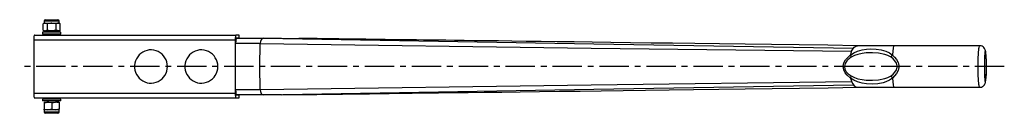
# Model space of a CAD drawing. Header units: millimetres. Extents: x -161 to 905, y -3430 to -3328.
import ezdxf

# ---------------------------------------------------------------- set-up
doc = ezdxf.new("R2010")
doc.units = ezdxf.units.MM
doc.header["$LTSCALE"] = 5
doc.linetypes.add('CENTER', pattern=[10.16, 6.35, -1.27, 1.27, -1.27])
doc.layers.add('CENTER', color=1, linetype='CENTER')

msp = doc.modelspace()

# ---------------------------------------------------------------- linework, layer by layer
for p, q in [((-135.6, -3339.5), (-135.6, -3332.9)), ((-134.4, -3332.2), (-135.5, -3332.8)), ((-134.4, -3329.6), (-134.4, -3332.2)), ((-134.4, -3329.6), (-118.4, -3329.6)), ((-134.4, -3332.2), (-133.2, -3332.2)), ((-133.2, -3332.2), (-126.3, -3332.2)), ((-133.1, -3328.3), (-119.7, -3328.3)), ((-130.9, -3339.5), (-130.9, -3332.9)), ((-126.3, -3332.2), (-119.4, -3332.2)), ((-121.6, -3339.5), (-121.6, -3332.9)), ((-119.4, -3332.2), (-118.4, -3332.2)), ((-118.4, -3332.2), (-118.4, -3329.6)), ((-117.2, -3332.8), (-118.4, -3332.2)), ((-117.1, -3339.5), (-117.1, -3332.9)), ((-145.1, -3344.9), (72.9, -3344.9)), ((-136.4, -3341.8), (-136.4, -3343.8)), ((-116.4, -3341.8), (-136.4, -3341.8)), ((-116.4, -3343.8), (-136.4, -3343.8)), ((-135.5, -3339.5), (-134.4, -3340.2)), ((-134.4, -3340.2), (-133.2, -3340.2)), ((-126.3, -3340.2), (-133.2, -3340.2)), ((-131.4, -3340.2), (-131.4, -3341.8)), ((-131.4, -3343.8), (-131.4, -3344.9)), ((-119.4, -3340.2), (-126.3, -3340.2)), ((-121.4, -3341.8), (-121.4, -3340.2)), ((-121.4, -3344.9), (-121.4, -3343.8)), ((-118.4, -3340.2), (-119.4, -3340.2)), ((-118.4, -3340.2), (-117.2, -3339.5)), ((-116.4, -3343.8), (-116.4, -3341.8)), ((76.5, -3344.9), (72.9, -3344.9)), ((76.5, -3347.9), (76.5, -3344.9)), ((76.5, -3344.9), (76.6, -3344.9)), ((76.6, -3347.9), (76.6, -3344.9)), ((-145.8, -3349.9), (-145.8, -3407.9)), ((-145.8, -3349.9), (72.3, -3349.9)), ((72.3, -3349.9), (72.3, -3407.9)), ((72.7, -3407.9), (72.7, -3349.9)), ((99.2, -3354.1), (72.7, -3354.1)), ((72.7, -3378.9), (72.7, -3354.1)), ((72.7, -3354.1), (72.7, -3354.1)), ((72.8, -3348.2), (73.5, -3348.2)), ((72.9, -3347.9), (76.5, -3347.9)), ((73.5, -3348.2), (102.9, -3348.2)), ((76.6, -3347.9), (76.5, -3347.9)), ((98.9, -3378.9), (99.2, -3354.1)), ((102.9, -3348.2), (122.5, -3348.2)), ((122.5, -3348.2), (141.2, -3348.5)), ((785.3, -3356.4), (745.6, -3356.4)), ((878.2, -3356.4), (785.3, -3356.4)), ((72.7, -3403.8), (72.7, -3378.9)), ((99.2, -3403.8), (98.9, -3378.9)), ((730.3, -3378.9), (731.6, -3378.9)), ((788.9, -3378.9), (790.4, -3378.9)), ((-145.8, -3407.9), (72.3, -3407.9)), ((72.7, -3403.8), (99.2, -3403.8)), ((72.7, -3403.8), (72.7, -3403.8)), ((73.5, -3409.7), (72.8, -3409.7)), ((76.5, -3409.9), (72.9, -3409.9)), ((102.9, -3409.7), (73.5, -3409.7)), ((76.5, -3412.9), (76.5, -3409.9)), ((76.5, -3409.9), (76.6, -3409.9)), ((76.6, -3412.9), (76.6, -3409.9)), ((122.5, -3409.7), (102.9, -3409.7)), ((122.5, -3409.7), (141.2, -3409.3)), ((745.6, -3401.4), (785.3, -3401.4)), ((785.3, -3401.4), (878.2, -3401.4)), ((-145.1, -3412.9), (72.9, -3412.9)), ((-136.4, -3414.2), (-136.4, -3416.2)), ((-116.4, -3414.2), (-136.4, -3414.2)), ((-116.4, -3416.2), (-136.4, -3416.2)), ((-134.4, -3417.6), (-134.4, -3418.3)), ((-134.4, -3417.6), (-130.4, -3417.6)), ((-134.4, -3418.3), (-134.4, -3424.9)), ((-131.4, -3412.9), (-131.4, -3414.2)), ((-131.4, -3416.2), (-131.4, -3417.6)), ((-130.4, -3417.6), (-122.4, -3417.6)), ((-126.4, -3418.3), (-126.4, -3424.9)), ((-118.4, -3417.6), (-122.4, -3417.6)), ((-121.4, -3414.2), (-121.4, -3412.9)), ((-121.4, -3417.6), (-121.4, -3416.2)), ((-118.4, -3417.6), (-118.4, -3418.3)), ((-118.4, -3418.3), (-118.4, -3424.9)), ((-116.4, -3416.2), (-116.4, -3414.2)), ((72.9, -3412.9), (76.5, -3412.9)), ((76.6, -3412.9), (76.5, -3412.9)), ((-134.4, -3425.6), (-134.4, -3424.9)), ((-134.4, -3425.6), (-134.4, -3428.2)), ((-130.4, -3425.6), (-134.4, -3425.6)), ((-118.4, -3428.2), (-134.4, -3428.2)), ((-119.7, -3429.5), (-133.1, -3429.5)), ((-122.4, -3425.6), (-130.4, -3425.6)), ((-118.4, -3425.6), (-122.4, -3425.6)), ((-118.4, -3425.6), (-118.4, -3424.9)), ((-118.4, -3428.2), (-118.4, -3425.6))]:
    msp.add_line(p, q)
at = {"flags": 128}
for points in [[(-130.9, -3332.9), (-132, -3332.4), (-133.2, -3332.2)], [(-121.6, -3332.9), (-123.9, -3332.4), (-126.3, -3332.2)], [(-119.4, -3332.2), (-120, -3332.2), (-121.6, -3332.9)], [(-117.1, -3332.9), (-117.7, -3332.6), (-119.4, -3332.2)], [(-145.1, -3344.9), (-145.2, -3345), (-145.4, -3345.3), (-145.5, -3345.8), (-145.6, -3346.4), (-145.7, -3347.1), (-145.7, -3348), (-145.8, -3349), (-145.8, -3349.9)], [(-130.9, -3339.5), (-132, -3340), (-133.2, -3340.2)], [(-121.6, -3339.5), (-123.9, -3340), (-126.3, -3340.2)], [(-119.4, -3340.2), (-120, -3340.1), (-121.6, -3339.5)], [(-117.1, -3339.5), (-117.7, -3339.8), (-119.4, -3340.2)], [(72.9, -3344.9), (72.8, -3345), (72.7, -3345.3), (72.6, -3345.8), (72.5, -3346.4), (72.4, -3347.1), (72.3, -3348), (72.3, -3349), (72.3, -3349.9)], [(73.5, -3348.2), (73.4, -3348.3), (73.2, -3348.6), (73.1, -3349.2), (73, -3349.9), (72.9, -3350.8), (72.8, -3351.8), (72.7, -3352.9), (72.7, -3354.1)], [(102.9, -3348.2), (101.5, -3348.6), (100.3, -3349.9), (99.5, -3351.8), (99.2, -3354.1)], [(99.2, -3354.1), (457.6, -3359), (739.4, -3362.5)], [(102.9, -3348.2), (460.3, -3354.4), (741.4, -3359)], [(745.7, -3356.4), (713.7, -3356), (682.7, -3355.6), (652.8, -3355.2), (624.1, -3354.8), (596.3, -3354.5), (569.7, -3354.1), (545.6, -3353.8), (522.4, -3353.5), (500.2, -3353.2), (479, -3352.9), (458.7, -3352.7), (439.3, -3352.4), (420.9, -3352.2), (403.5, -3351.9), (387.1, -3351.7), (371.6, -3351.5), (357.3, -3351.3), (343.9, -3351.2), (331.4, -3351), (319.9, -3350.9), (309.7, -3350.7), (300.3, -3350.6), (291.8, -3350.5), (283.8, -3350.4), (276, -3350.3), (268.3, -3350.2), (250.9, -3350), (234.5, -3349.7), (229.3, -3349.7), (224.2, -3349.6), (219.2, -3349.6), (213.7, -3349.5), (207.4, -3349.4), (200.2, -3349.3), (192.2, -3349.2), (184.5, -3349.1), (176.4, -3349), (168.5, -3348.9), (161, -3348.8), (156.2, -3348.7), (152.2, -3348.7), (149, -3348.6), (147.7, -3348.6), (146.6, -3348.6), (145.3, -3348.6), (144, -3348.6), (142.6, -3348.5), (141.2, -3348.5)], [(741.4, -3359), (742.2, -3358.1), (743.9, -3356.9), (745.6, -3356.4), (745.7, -3356.4)], [(876.4, -3378.9), (876.4, -3373.6), (876.5, -3369.5), (876.7, -3365.4), (876.8, -3363.2), (877, -3361.2), (877.2, -3359.6), (877.4, -3358.2), (877.8, -3356.8), (878, -3356.5), (878.2, -3356.6)], [(885.6, -3378.9), (885.6, -3377.5), (885.5, -3374.4), (885.4, -3371.7), (885.2, -3369.1), (885, -3366.9), (884.8, -3364.9), (884.6, -3362.9), (884.3, -3361.8), (884.1, -3360.9), (883.7, -3360.1), (883.3, -3359.3), (882.7, -3358.4), (881.8, -3357.6), (880.7, -3357), (879.5, -3356.6), (878.2, -3356.4), (878.1, -3356.4)], [(-1.1, -3378.9), (-1.3, -3376.4), (-1.8, -3374), (-2.6, -3371.6), (-3.8, -3369.4), (-5.3, -3367.4), (-7, -3365.6), (-8.9, -3364), (-11.1, -3362.7), (-13.4, -3361.8), (-15.8, -3361.2), (-18.3, -3360.9), (-20.8, -3361), (-23.2, -3361.5), (-25.6, -3362.2), (-27.8, -3363.3), (-29.9, -3364.7), (-31.7, -3366.4), (-33.3, -3368.3), (-34.7, -3370.5), (-35.7, -3372.8), (-36.4, -3375.2), (-36.7, -3377.7), (-36.7, -3380.2), (-36.4, -3382.7), (-35.7, -3385.1), (-34.7, -3387.4), (-33.3, -3389.5), (-31.7, -3391.4), (-29.9, -3393.1), (-27.8, -3394.5), (-25.6, -3395.6), (-23.2, -3396.4), (-20.8, -3396.8), (-18.3, -3396.9), (-15.8, -3396.7), (-13.4, -3396), (-11.1, -3395.1), (-8.9, -3393.8), (-7, -3392.3), (-5.3, -3390.5), (-3.8, -3388.5), (-2.6, -3386.2), (-1.8, -3383.9), (-1.3, -3381.4), (-1.1, -3378.9)], [(53.4, -3378.9), (53.3, -3376.4), (52.7, -3374), (51.9, -3371.6), (50.7, -3369.4), (49.3, -3367.4), (47.5, -3365.6), (45.6, -3364), (43.4, -3362.7), (41.1, -3361.8), (38.7, -3361.2), (36.2, -3360.9), (33.7, -3361), (31.3, -3361.5), (28.9, -3362.2), (26.7, -3363.3), (24.6, -3364.7), (22.8, -3366.4), (21.2, -3368.3), (19.8, -3370.5), (18.8, -3372.8), (18.1, -3375.2), (17.8, -3377.7), (17.8, -3380.2), (18.1, -3382.7), (18.8, -3385.1), (19.8, -3387.4), (21.2, -3389.5), (22.8, -3391.4), (24.6, -3393.1), (26.7, -3394.5), (28.9, -3395.6), (31.3, -3396.4), (33.7, -3396.8), (36.2, -3396.9), (38.7, -3396.7), (41.1, -3396), (43.4, -3395.1), (45.6, -3393.8), (47.5, -3392.3), (49.3, -3390.5), (50.7, -3388.5), (51.9, -3386.2), (52.7, -3383.9), (53.3, -3381.4), (53.4, -3378.9)], [(730.3, -3378.9), (730.3, -3378.9), (730.4, -3378.4), (731.1, -3375.1), (732.9, -3371.6), (734.1, -3370.1), (738, -3366.6), (738, -3366.6)], [(738, -3366.6), (738, -3366.6), (738.1, -3366.6)], [(738.1, -3366.5), (741.8, -3364.1), (745.9, -3362.3), (750.7, -3361), (755.7, -3360.2), (760.3, -3359.9), (765.9, -3360.1), (771.3, -3360.9), (776.6, -3362.5), (780.3, -3364.2), (783.6, -3366.5)], [(738.1, -3366.5), (739.2, -3363), (739.4, -3362.5)], [(738.1, -3366.6), (738.1, -3366.5), (738.1, -3366.5)], [(782.1, -3368.8), (778.8, -3367.1), (775.3, -3365.8), (768.7, -3364.5), (762, -3364.1), (755.3, -3364.3), (750.7, -3364.8), (746.2, -3365.8), (742.5, -3367), (739, -3368.8)], [(739.4, -3362.5), (740.6, -3360.2), (741.4, -3359)], [(783.6, -3366.5), (785.9, -3368.7), (788, -3371.3), (789.7, -3374.7), (790.4, -3377.9), (790.4, -3378.9)], [(885.6, -3378.9), (885.5, -3376.6), (885.4, -3372.7), (885.1, -3368.9), (885, -3366.7), (884.7, -3364.8), (884.4, -3363.1), (884.2, -3362.4), (884, -3362.4), (884, -3362.5), (883.8, -3363.1), (883.5, -3364.9), (883.3, -3368), (883.2, -3371.2), (883.2, -3374.5), (883.2, -3378.9)], [(739, -3368.8), (735.2, -3371.7), (734.1, -3372.9), (732.3, -3375.8), (731.6, -3378.5), (731.6, -3378.9)], [(788.9, -3378.9), (788.8, -3378.1), (788.1, -3375.4), (786.4, -3372.6), (784.4, -3370.5), (782.1, -3368.8)], [(738, -3391.3), (738, -3391.3), (734.7, -3388.4), (732.5, -3385.7), (731, -3382.5), (730.3, -3378.9), (730.3, -3378.9)], [(731.6, -3378.9), (732.2, -3381.9), (733.7, -3384.5), (735.8, -3386.7), (739, -3389)], [(739, -3389), (742.5, -3390.8), (746.2, -3392.1), (750.7, -3393), (755.3, -3393.6), (762, -3393.8), (768.7, -3393.3), (775.3, -3392), (778.8, -3390.8), (782.1, -3389)], [(782.1, -3389), (784.4, -3387.3), (786.4, -3385.2), (788.1, -3382.5), (788.8, -3379.8), (788.9, -3378.9)], [(790.4, -3378.9), (790.4, -3380), (789.7, -3383.2), (788, -3386.6), (785.9, -3389.1), (783.6, -3391.4)], [(878.2, -3401.3), (878, -3401.3), (877.8, -3401.1), (877.4, -3399.6), (877.2, -3398.3), (877, -3396.7), (876.8, -3394.7), (876.7, -3392.5), (876.5, -3388.5), (876.4, -3384.2), (876.4, -3378.9)], [(878.2, -3401.4), (878.7, -3401.4), (879.9, -3401.2), (881.1, -3400.7), (882, -3400.1), (882.7, -3399.3), (883.3, -3398.6), (883.7, -3397.8), (884, -3397.1), (884.2, -3396.4), (884.4, -3395.6), (884.7, -3394.1), (884.9, -3392.1), (885.1, -3390), (885.3, -3387.7), (885.4, -3385.1), (885.6, -3382.3), (885.6, -3379.3), (885.6, -3378.9)], [(883.2, -3378.9), (883.2, -3383.3), (883.2, -3386.6), (883.3, -3389.9), (883.5, -3392.9), (883.8, -3394.7), (884, -3395.4), (884, -3395.5), (884.2, -3395.4), (884.4, -3394.8), (884.7, -3393), (885, -3391.1), (885.1, -3389), (885.4, -3385.2), (885.5, -3381.2), (885.6, -3378.9)], [(99.2, -3403.8), (457.6, -3398.8), (739.4, -3395.3)], [(102.9, -3409.7), (460.3, -3403.5), (741.4, -3398.8)], [(738.1, -3391.3), (738, -3391.3), (738, -3391.3)], [(738.1, -3391.4), (738.1, -3391.3), (738.1, -3391.3)], [(783.6, -3391.4), (780.3, -3393.7), (776.6, -3395.4), (773.7, -3396.4), (767.8, -3397.6), (761.8, -3398), (755.7, -3397.7), (750.7, -3396.9), (745.9, -3395.5), (741.8, -3393.8), (738.1, -3391.4)], [(738.1, -3391.4), (739.2, -3394.9), (739.4, -3395.3)], [(739.4, -3395.3), (740.6, -3397.7), (741.4, -3398.8)], [(741.4, -3398.8), (742.2, -3399.7), (743.9, -3401), (745.6, -3401.4), (745.6, -3401.4)], [(-145.8, -3407.9), (-145.8, -3408.9), (-145.7, -3409.8), (-145.7, -3410.7), (-145.6, -3411.5), (-145.5, -3412.1), (-145.4, -3412.5), (-145.2, -3412.8), (-145.1, -3412.9)], [(72.3, -3407.9), (72.3, -3408.9), (72.3, -3409.8), (72.4, -3410.7), (72.5, -3411.5), (72.6, -3412.1), (72.7, -3412.5), (72.8, -3412.8), (72.9, -3412.9)], [(72.7, -3403.8), (72.7, -3404.9), (72.8, -3406), (72.9, -3407.1), (73, -3408), (73.1, -3408.7), (73.2, -3409.2), (73.4, -3409.6), (73.5, -3409.7)], [(99.2, -3403.8), (99.5, -3406), (100.3, -3408), (101.5, -3409.2), (102.9, -3409.7)], [(141.2, -3409.3), (141.9, -3409.3), (142.9, -3409.3), (144.8, -3409.3), (147.1, -3409.3), (149.4, -3409.2), (151.6, -3409.2), (156, -3409.1), (160.7, -3409.1), (165.9, -3409), (171.4, -3408.9), (176.6, -3408.9), (181.4, -3408.8), (188.2, -3408.7), (194.1, -3408.6), (199.9, -3408.6), (208.4, -3408.4), (217.7, -3408.3), (227.8, -3408.2), (238.9, -3408), (250.9, -3407.9), (263.9, -3407.7), (277.7, -3407.5), (292.4, -3407.3), (308, -3407.1), (324.5, -3406.9), (341.6, -3406.7), (360.8, -3406.5), (380.7, -3406.2), (401.5, -3405.9), (423.1, -3405.6), (445.5, -3405.4), (468.4, -3405.1), (492, -3404.7), (516.5, -3404.4), (541.8, -3404.1), (568.4, -3403.8), (595.8, -3403.4), (624.1, -3403), (653.3, -3402.6), (683.2, -3402.2), (714, -3401.8), (745.7, -3401.4)], [(-134.4, -3418.3), (-132.4, -3417.8), (-130.4, -3417.6)], [(-126.4, -3418.3), (-124.4, -3417.8), (-122.4, -3417.6)], [(-134.4, -3424.9), (-132.4, -3425.4), (-130.4, -3425.6)], [(-126.4, -3424.9), (-124.4, -3425.4), (-122.4, -3425.6)]]:
    msp.add_lwpolyline(points, dxfattribs=at)
for centre, radius, start, end in [((-133.1, -3336.8), 4.59, 91.1867, 122.42), ((-133.1, -3329.6), 1.29, 90, 180), ((-126.1, -3348.1), 16, 90.3905, 107.1991), ((-119.7, -3329.6), 1.29, 0, 90), ((-133.1, -3335.6), 4.59, 237.5806, 268.8126), ((-126.1, -3324.2), 16, 252.8012, 269.6091), ((76.6, -3349.4), 3.97, 157.6315, 187.1136), ((751.9, -3362), 14.6, 198.2163, 207.9939), ((797.2, -3377.4), 17.4, 141.2508, 150.5385), ((751.9, -3395.9), 14.6, 152.0062, 161.7836), ((797.2, -3380.5), 17.4, 209.4615, 218.7492), ((76.6, -3408.4), 3.97, 172.8864, 202.3685), ((-130.5, -3429.7), 12.1, 70.2274, 89.5164), ((-122.5, -3429.7), 12.1, 70.2274, 89.5164), ((-133.1, -3428.2), 1.29, 180, 270), ((-130.5, -3413.5), 12.1, 270.4831, 289.773), ((-122.5, -3413.5), 12.1, 270.4831, 289.773), ((-119.7, -3428.2), 1.29, 270, 0)]:
    msp.add_arc(centre, radius, start, end)
for centre, start_param, end_param in [((785.3, -3379.5), 3.141271, 4.111062), ((785.3, -3378.3), 5.313716, 6.283507)]:
    msp.add_ellipse(centre, major_axis=(0, -23.1), ratio=0.08691, start_param=start_param, end_param=end_param)
at = {"layer": 'CENTER'}
msp.add_line((904.7, -3378.9), (-161, -3378.9), dxfattribs=at)

doc.saveas('drawing.dxf')
